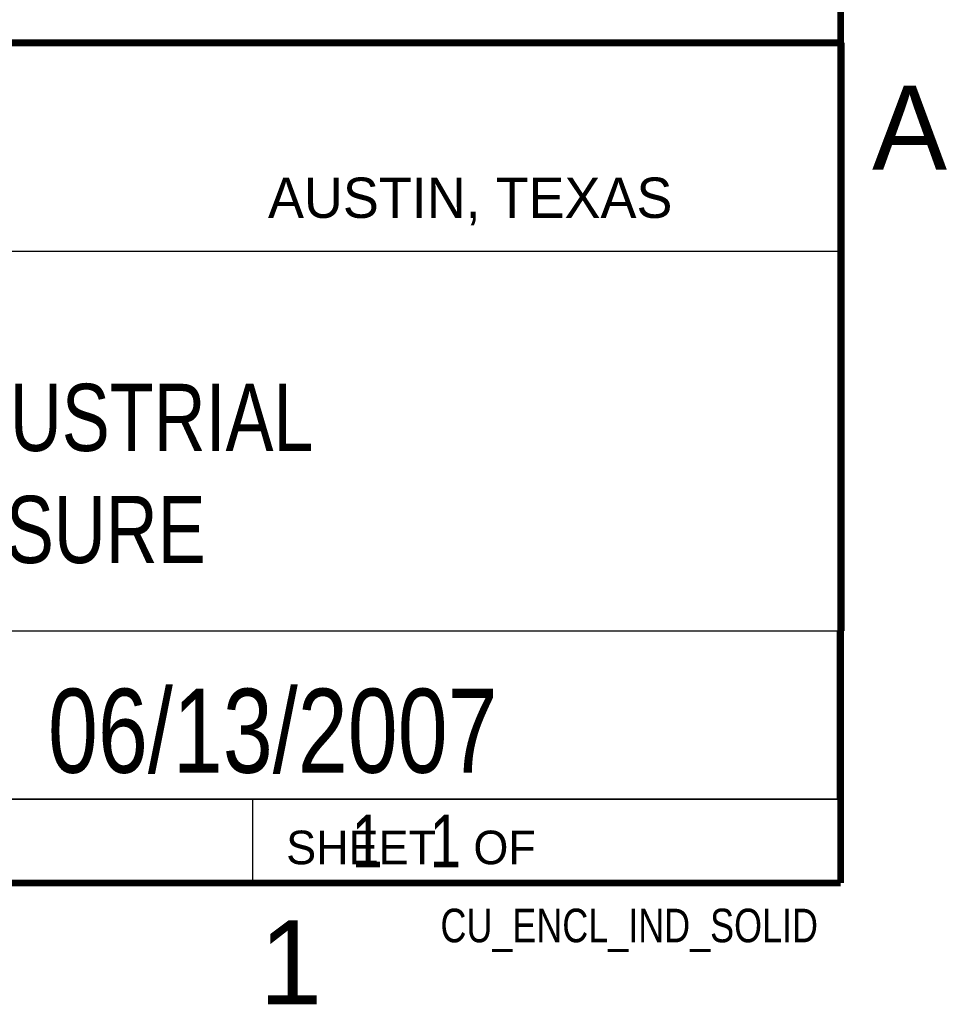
# Model space of a CAD drawing. Header units: inches. Extents: x 0 to 34, y 0 to 22.
# Tile 9 of 11: x 31.1 to 33.8, y 0.1 to 3.1. Entities that reach past the tile are written whole.
import ezdxf
from ezdxf.enums import TextEntityAlignment as Align

# ---------------------------------------------------------------- set-up
doc = ezdxf.new("R2010")
doc.units = ezdxf.units.IN
doc.header["$LTSCALE"] = 1.87
doc.header["$MEASUREMENT"] = 0
doc.layers.get('0').update_dxf_attribs({"linetype": 'CONTINUOUS'})
doc.styles.get("Standard").update_dxf_attribs({"font": 'txt', "width": 0.8})

msp = doc.modelspace()

# ---------------------------------------------------------------- linework, layer by layer
at = {"color": 2, "linetype": 'CONTINUOUS'}
for p, q in [((28.3793, 3.00033), (33.5093, 3.00033)), ((33.5093, 3.00033), (33.5093, 1.25033)), ((28.72307, 2.38), (33.50002, 2.38)), ((28.3793, 1.25033), (33.5093, 1.25033)), ((30.13002, 1.24989), (33.49002, 1.24989)), ((33.49002, 1.24989), (33.49002, 0.74989)), ((28.38002, 0.75), (33.50002, 0.75)), ((30.13002, 0.74989), (33.49002, 0.74989)), ((31.75002, 0.75), (33.50002, 0.75)), ((31.75002, 0.75), (31.75002, 0.5)), ((33.50002, 0.75), (33.50002, 0.5)), ((31.75002, 0.5), (33.50002, 0.5)), ((32.49527, 0.50168), (33.49527, 0.50168)), ((32.49527, 0.50168), (32.49527, 0.50118)), ((32.49527, 0.50118), (33.49527, 0.50118)), ((33.49527, 0.50168), (33.49527, 0.50118))]:
    msp.add_line(p, q, dxfattribs=at)
at = {"color": 7, "linetype": 'CONTINUOUS', "const_width": 0.02}
for points in [[(33.50002, 0.5), (33.50002, 21.5)], [(25.58002, 3), (33.50002, 3)], [(0.50002, 0.5), (33.50002, 0.5)]]:
    msp.add_lwpolyline(points, dxfattribs=at)

# ---------------------------------------------------------------- texts
at = {"color": 2, "linetype": 'CONTINUOUS'}
for s, height, p in [('A', 0.25, (33.5939, 2.62275)), ('AUSTIN, TEXAS', 0.12, (31.79573, 2.479)), ('SHEET   OF', 0.1, (31.84991, 0.55572)), ('1', 0.25, (31.77062, 0.13897))]:
    msp.add_text(s, height=height, dxfattribs=at).set_placement(p)
at = {"color": 7, "linetype": 'CONTINUOUS', "width": 0.8}
msp.add_text('06/13/2007', height=0.25, dxfattribs=at).set_placement((31.81002, 0.82802), align=Align.CENTER)
at = {"color": 2, "linetype": 'CONTINUOUS', "width": 0.8}
msp.add_text('CU_ENCL_IND_SOLID', height=0.1, dxfattribs=at).set_placement((33.43277, 0.32355), align=Align.RIGHT)
at = {"color": 7, "linetype": 'CONTINUOUS'}
for s, insert, char_height, width, attachment_point in [('SOLID INDUSTRIAL\\PENCLOSURE', (30.9443, 1.98533), 0.2, 2.56, 2), ('     1   1', (31.81252, 0.70312), 0.15625, 1.25, 1)]:
    msp.add_mtext(s, dxfattribs=dict(at, insert=insert, char_height=char_height, width=width, attachment_point=attachment_point))

doc.saveas('drawing.dxf')
